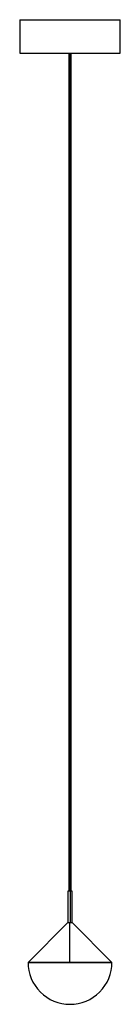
# Paper-space layout '_Posterior' of a CAD drawing. Header units: inches. Extents: x -2.4 to 2.4, y 0.8 to 47.
import ezdxf

# ---------------------------------------------------------------- set-up
doc = ezdxf.new("R2010")
doc.units = ezdxf.units.IN
doc.header["$MEASUREMENT"] = 0

psp = doc.layouts.new('_Posterior')

# ---------------------------------------------------------------- linework, layer by layer
at = {"color": 7, "linetype": 'Continuous', "lineweight": 25}
for p, q in [((-2.36, 47.042), (-2.36, 45.472)), ((-2.36, 47.042), (2.36, 47.042)), ((2.36, 45.472), (2.36, 47.042)), ((-2.36, 45.472), (2.36, 45.472)), ((-0.06, 45.472), (-0.06, 6.102)), ((0, 45.472), (0, 4.626)), ((0.059, 6.102), (0.059, 45.472)), ((-0.099, 6.102), (-0.099, 4.627)), ((0.098, 4.625), (0.098, 6.102)), ((-0.099, 4.627), (-1.97, 2.756)), ((-0.001, 2.756), (-0.001, 4.626)), ((1.967, 2.756), (0.098, 4.625))]:
    psp.add_line(p, q, dxfattribs=at)
for points, knots in [([(0, 6.102), (-0.003, 6.102), (-0.007, 6.102), (-0.013, 6.102), (-0.021, 6.102), (-0.029, 6.102), (-0.041, 6.102), (-0.056, 6.102), (-0.071, 6.102), (-0.083, 6.102), (-0.09, 6.102), (-0.095, 6.102), (-0.097, 6.102), (-0.099, 6.102), (-0.099, 6.102), (-0.099, 6.102)], [0, 0, 0, 0, 0.04173, 0.08337, 0.1251, 0.187636, 0.250172, 0.375093, 0.500014, 0.624935, 0.749856, 0.812392, 0.874928, 0.937464, 1, 1, 1, 1]), ([(0.098, 6.102), (0.098, 6.102), (0.098, 6.102), (0.097, 6.102), (0.096, 6.102), (0.094, 6.102), (0.089, 6.102), (0.082, 6.102), (0.07, 6.102), (0.055, 6.102), (0.04, 6.102), (0.028, 6.102), (0.019, 6.102), (0.009, 6.102), (0.003, 6.102), (0, 6.102)], [0, 0, 0, 0, 0.04173, 0.08337, 0.1251, 0.187636, 0.250172, 0.375093, 0.500014, 0.624935, 0.749856, 0.812392, 0.874928, 0.937464, 1, 1, 1, 1]), ([(0.054, 6.102), (0.055, 6.102), (0.055, 6.102), (0.057, 6.102), (0.058, 6.102), (0.058, 6.102), (0.059, 6.102), (0.059, 6.102)], [0, 0, 0, 0, 0.166805, 0.333251, 0.500056, 0.750028, 1, 1, 1, 1]), ([(-0.099, 4.627), (-0.098, 4.627), (-0.096, 4.627), (-0.082, 4.627), (-0.064, 4.626), (-0.046, 4.626), (-0.025, 4.626), (-0.009, 4.626), (-0.001, 4.626)], [0, 0, 0, 0, 0.1981932, 0.430562, 0.5600838, 0.6981683, 0.8448092, 1, 1, 1, 1]), ([(0, 4.626), (0.007, 4.626), (0.022, 4.626), (0.047, 4.626), (0.067, 4.625), (0.082, 4.625), (0.095, 4.625), (0.097, 4.625), (0.098, 4.625)], [0, 0, 0, 0, 0.154425, 0.289419, 0.50027, 0.630599, 0.757581, 1, 1, 1, 1]), ([(-0.001, 2.756), (-0.01, 2.756), (-0.029, 2.756), (-0.056, 2.756), (-0.084, 2.756), (-0.112, 2.756), (-0.139, 2.756), (-0.167, 2.756), (-0.217, 2.756), (-0.29, 2.756), (-0.385, 2.756), (-0.48, 2.756), (-0.604, 2.756), (-0.756, 2.756), (-0.931, 2.756), (-1.097, 2.756), (-1.252, 2.756), (-1.395, 2.756), (-1.525, 2.756), (-1.641, 2.756), (-1.74, 2.756), (-1.823, 2.756), (-1.877, 2.756), (-1.912, 2.756), (-1.933, 2.756), (-1.949, 2.756), (-1.959, 2.756), (-1.965, 2.756), (-1.968, 2.756), (-1.969, 2.756), (-1.97, 2.756), (-1.97, 2.756)], [0, 0, 0, 0, 0.008935, 0.017866, 0.026795, 0.035722, 0.044651, 0.053582, 0.062517, 0.093772, 0.125028, 0.156284, 0.187539, 0.250031, 0.312524, 0.375016, 0.437508, 0.500001, 0.562493, 0.624985, 0.687477, 0.74997, 0.812462, 0.843717, 0.874973, 0.906229, 0.937484, 0.953118, 0.968742, 0.984366, 1, 1, 1, 1]), ([(-1.969, 2.756), (-1.969, 2.234), (-1.761, 1.733), (-1.023, 0.995), (-0.522, 0.787), (0, 0.787)], [0, 0, 0, 0, 0.5, 0.5, 1, 1, 1, 1]), ([(-1.969, 2.756), (-1.969, 2.756), (-1.761, 2.756), (-1.023, 2.756), (-0.522, 2.756), (0.522, 2.756), (1.023, 2.756), (1.761, 2.756), (1.969, 2.756), (1.969, 2.756)], [0, 0, 0, 0, 0.25, 0.25, 0.5, 0.5, 0.75, 0.75, 1, 1, 1, 1]), ([(1.967, 2.756), (1.967, 2.756), (1.967, 2.756), (1.967, 2.756), (1.966, 2.756), (1.964, 2.756), (1.962, 2.756), (1.96, 2.756), (1.956, 2.756), (1.947, 2.756), (1.93, 2.756), (1.909, 2.756), (1.875, 2.756), (1.82, 2.756), (1.738, 2.756), (1.638, 2.756), (1.523, 2.756), (1.393, 2.756), (1.25, 2.756), (1.094, 2.756), (0.928, 2.756), (0.753, 2.756), (0.601, 2.756), (0.477, 2.756), (0.383, 2.756), (0.288, 2.756), (0.208, 2.756), (0.144, 2.756), (0.095, 2.756), (0.047, 2.756), (0.015, 2.756), (-0.001, 2.756)], [0, 0, 0, 0, 0.008935, 0.017866, 0.026795, 0.035722, 0.044651, 0.053582, 0.062517, 0.093772, 0.125028, 0.156284, 0.187539, 0.250031, 0.312524, 0.375016, 0.437508, 0.500001, 0.562493, 0.624985, 0.687477, 0.74997, 0.812462, 0.843717, 0.874973, 0.906229, 0.937484, 0.953118, 0.968742, 0.984366, 1, 1, 1, 1]), ([(0, 0.787), (0.522, 0.787), (1.023, 0.995), (1.761, 1.733), (1.969, 2.234), (1.969, 2.756)], [0, 0, 0, 0, 0.5, 0.5, 1, 1, 1, 1])]:
    psp.add_open_spline(points, degree=3, knots=knots, dxfattribs=at)
psp.add_open_spline([(-0.001, 4.626), (-0.001, 4.626), (-0.001, 4.626), (0, 4.626)], degree=3, dxfattribs=at)

doc.saveas('drawing.dxf')
